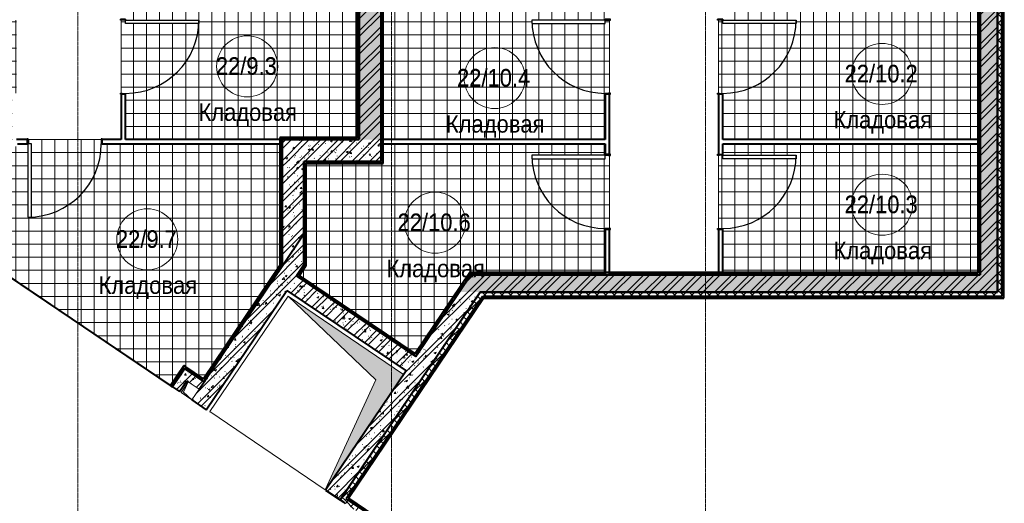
# Model space of a CAD drawing. Header units: millimetres. Extents: x 5617 to 131373, y -9330 to 158328.
# Tile 32 of 83: x 70396 to 81689, y 777 to 6325. Entities that reach past the tile are written whole.
import ezdxf

# ---------------------------------------------------------------- set-up
doc = ezdxf.new("R2010")
doc.units = ezdxf.units.MM
doc.linetypes.add('Линия сетки', pattern=[25, 20, -2.5, 0, -2.5])
doc.linetypes.add('Невидимые', pattern=[5, 3, -2])
for name, color, linetype, lineweight in [('Двери', 7, 'Continuous', 18), ('Каркас_Импост', 7, 'Continuous', 30), ('Марки помещений', 7, 'Continuous', 20), ('Монтажный зазор', 7, 'Continuous', 30), ('Обобщенные модели', 7, 'Невидимые', 18), ('Оборудование', 7, 'Continuous', 18), ('Оси', 7, 'Continuous', 9), ('Панель', 7, 'Continuous', 30), ('Потолки', 7, 'Continuous', 18), ('Стены разрез', 7, 'Continuous', 40), ('Стены штриховка', 7, 'Continuous', 40), ('Штриховка поверхностей', 7, 'Continuous', 18), ('Элементы узлов', 7, 'Continuous', 18)]:
    doc.layers.add(name, color=color, linetype=linetype, lineweight=lineweight)
doc.styles.add('Arial_3', font='arial.ttf', dxfattribs={"width": 0.9, "height": 200})
pattern_1 = [(50, (0, 0), (218.62117, -19.1268), [22.86, -251.46]), (355, (0, 0), (-42.29187, 229.2684), [18.288, -201.168]), (100.451, (18.22, -1.6), (176.33107, 210.13963), [19.428, -213.708]), (46.184, (0, 60.96), (325.29495, -50.45164), [34.29, -377.19]), (96.636, (27.1, 56.76), (284.883, 296.91266), [29.142, -320.562]), (351.184, (0, 60.96), (284.8858, 296.9107), [27.432, -301.752]), (21, (30.48, 45.72), (181.93753, -122.71832), [22.86, -251.46]), (326, (30.48, 45.72), (74.16223, 221.0262), [18.288, -201.168]), (71.451, (45.64, 35.5), (256.10035, 98.30526), [19.428, -213.708]), (37.5, (0, 0), (3.70639, 101.465895), [3.353, -195.377, 3.353, -200.863, -201.93]), (37.5, (0, 0), (3.70639, 101.465895), [-402.946, 3.353, -198.577]), (7.5, (0, 0), (80.18358, 120.21653), [3.353, -113.081, 3.353, -190.805, -76.962]), (7.5, (0, 0), (80.18358, 120.21653), [-310.591, 3.353, -73.609]), (327.5, (-67.97, 0), (162.708646, -6.87497), [3.353, -72.847, 3.353, -234.391, -315.468]), (327.5, (-67.97, 0), (162.708646, -6.87497), [-313.944, 3.353, -312.115]), (317.5, (-98.45, 0), (177.75468, 30.51183), [3.353, -95.707, 3.353, -154.534, -224.028]), (317.5, (-98.45, 0), (177.75468, 30.51183), [-256.946, 3.353, -220.675])]
pattern_2 = [(45, (0, 0), (-101.02788, 101.02788), []), (45, (67.35, 0), (-101.02788, 101.02788), [])]
pattern_3 = [(45, (0, 0), (-49.497475, 49.497475), []), (135, (0, 0), (-49.497475, -49.497475), [])]
pattern_4 = [(0, (0, 0), (406.4, 101.6), [33.528, -271.272, 33.528, -271.272, -1625.6]), (0, (0, 0), (406.4, 101.6), [-609.6, 33.528, -576.072, 33.528, -271.272, -711.2]), (0, (0, 0), (406.4, 101.6), [-1524, 33.528, -169.672, 33.528, -474.472]), (120, (152.4, 50.8), (-291.18818, 301.152724), [33.528, -271.272, 33.528, -271.272, -1625.6]), (120, (152.4, 50.8), (-291.18818, 301.152724), [-609.6, 33.528, -576.072, 33.528, -271.272, -711.2]), (120, (152.4, 50.8), (-291.18818, 301.152724), [-1524, 33.528, -169.672, 33.528, -474.472]), (240, (203.2, 254), (-115.21182, -402.752724), [33.528, -271.272, 33.528, -271.272, -1625.6]), (240, (203.2, 254), (-115.21182, -402.752724), [-609.6, 33.528, -576.072, 33.528, -271.272, -711.2]), (240, (203.2, 254), (-115.21182, -402.752724), [-1524, 33.528, -169.672, 33.528, -474.472])]
pattern_5 = [(0, (0, 0), (0, 150), []), (90, (0, 0), (-150, 9e-15), [])]

# ---------------------------------------------------------------- blocks, each defined once
blk = doc.blocks.new('101_Дверь_Однопольная - _ПЧ_800х2000_Кладовая_Л-4170134-МКСС_LB01_-7_650__Кабельные конструкции_Лотки_4')
at = {"layer": 'Каркас_Импост', "color": 253, "true_color": 0xaaaaaa}
for p, q in [((-420, 25), (-430, 25)), ((-430, 25), (-430, -35)), ((-420, -15), (-420, 25)), ((430, 25), (420, 25)), ((420, 25), (420, -15)), ((430, -35), (430, 25)), ((-430, -35), (-419, -35)), ((-419, -15), (-420, -15)), ((-419, -35), (-419, -15)), ((420, -15), (419, -15)), ((419, -15), (419, -35)), ((419, -35), (430, -35))]:
    blk.add_line(p, q, dxfattribs=at)
at = {"layer": 'Монтажный зазор', "color": 253, "true_color": 0xaaaaaa}
for p, q in [((-430, 25), (-431, 25)), ((-431, 25), (-431, -35)), ((-430, -35), (-430, 25)), ((431, 25), (430, 25)), ((430, 25), (430, -35)), ((431, -35), (431, 25)), ((-431, -35), (-430, -35)), ((430, -35), (431, -35))]:
    blk.add_line(p, q, dxfattribs=at)
at = {"layer": 'Панель', "color": 253, "true_color": 0xaaaaaa}
for p, q in [((420, 865), (380, 865)), ((380, 865), (380, 25)), ((420, 25), (420, 865)), ((380, 25), (420, 25))]:
    blk.add_line(p, q, dxfattribs=at)
blk.add_arc((420, 25), 840, 90, 180, dxfattribs=at)
blk = doc.blocks.new('101_Дверь_Однопольная - _ПЧ_800х2000_Кладовая_Пр-4169783-МКСС_LB01_-7_650__Кабельные конструкции_Лотки_4')
at = {"layer": 'Каркас_Импост', "color": 253, "true_color": 0xaaaaaa}
for p, q in [((-430, 25), (-420, 25)), ((-430, -35), (-430, 25)), ((-420, 25), (-420, -15)), ((420, 25), (430, 25)), ((420, -15), (420, 25)), ((430, 25), (430, -35)), ((-419, -35), (-430, -35)), ((-420, -15), (-419, -15)), ((-419, -15), (-419, -35)), ((419, -15), (420, -15)), ((419, -35), (419, -15)), ((430, -35), (419, -35))]:
    blk.add_line(p, q, dxfattribs=at)
at = {"layer": 'Монтажный зазор', "color": 253, "true_color": 0xaaaaaa}
for p, q in [((-431, 25), (-430, 25)), ((-431, -35), (-431, 25)), ((-430, 25), (-430, -35)), ((430, -35), (430, 25)), ((430, 25), (431, 25)), ((431, 25), (431, -35)), ((-430, -35), (-431, -35)), ((431, -35), (430, -35))]:
    blk.add_line(p, q, dxfattribs=at)
at = {"layer": 'Панель', "color": 253, "true_color": 0xaaaaaa}
for p, q in [((-420, 865), (-380, 865)), ((-420, 25), (-420, 865)), ((-380, 865), (-380, 25)), ((-380, 25), (-420, 25))]:
    blk.add_line(p, q, dxfattribs=at)
blk.add_arc((-420, 25), 840, 0, 90, dxfattribs=at)
blk = doc.blocks.new('A_MEQ_OpeningShaft-Rectangular - ВК-2726960-МКСС_LB01_-7_650__Кабельные конструкции_Лотки_4')
at = {"layer": 'Элементы узлов'}
blk.add_hatch(color=256, dxfattribs=at).paths.add_polyline_path([(0, -150), (21, -21), (150, 0), (0, 0), (0, -57)])
at = {"layer": 'Обобщенные модели', "color": 253, "linetype": 'Continuous', "true_color": 0xaaaaaa}
for p, q in [((150, 0), (0, 0)), ((0, 0), (0, -150)), ((150, -150), (150, 0)), ((0, -150), (150, -150))]:
    blk.add_line(p, q, dxfattribs=at)
at = {"layer": 'Элементы узлов', "color": 253, "true_color": 0xaaaaaa}
for p, q in [((150, 0), (21, -21)), ((150, -150), (150, 0)), ((150, 0), (0, 0)), ((0, 0), (0, -150)), ((21, -21), (0, -150)), ((0, -150), (21, -21)), ((21, -21), (150, 0)), ((150, 0), (150, -150)), ((0, -150), (150, -150)), ((0, -150), (150, -150))]:
    blk.add_line(p, q, dxfattribs=at)
blk = doc.blocks.new('A_MEQ_OpeningShaft-Rectangular - ПД-2727008-МКСС_LB01_-7_650__Кабельные конструкции_Лотки_4')
at = {"layer": 'Элементы узлов'}
blk.add_hatch(color=256, dxfattribs=at).paths.add_polyline_path([(1600, 0), (0, 0), (0, -1600), (229, -229), (546, -176)])
at = {"layer": 'Обобщенные модели', "color": 253, "linetype": 'Continuous', "true_color": 0xaaaaaa}
for p, q in [((1600, 0), (0, 0)), ((0, 0), (0, -1600)), ((1600, -1600), (1600, 0)), ((0, -1600), (1600, -1600))]:
    blk.add_line(p, q, dxfattribs=at)
at = {"layer": 'Элементы узлов', "color": 253, "true_color": 0xaaaaaa}
for p, q in [((1600, 0), (229, -229)), ((1600, -1600), (1600, 0)), ((1600, 0), (0, 0)), ((0, 0), (0, -1600)), ((229, -229), (1600, 0)), ((1600, 0), (1600, -1600)), ((229, -229), (0, -1600)), ((0, -1600), (229, -229)), ((0, -1600), (1600, -1600)), ((0, -1600), (1600, -1600))]:
    blk.add_line(p, q, dxfattribs=at)
blk = doc.blocks.new('135_SLK_GD_AR_rvt-1-МКСС_LB01_-7_650__Кабельные конструкции_Лотки_4')
at = {"layer": 'Стены разрез', "lineweight": 9, "true_color": 0xaaaaaa}
h = blk.add_hatch(dxfattribs=at)
h.set_pattern_fill('FP_1', color=253, style=0, pattern_type=2)
h.set_pattern_definition(pattern_1)
h.paths.add_polyline_path([(136300, 3400), (136500, 3400), (136500, 13100), (136300, 13100), (136300, 3425)])
h.paths.add_polyline_path([(136500, 14650), (136500, 15550), (136300, 15550), (136300, 14650), (136385, 14650)])
h = blk.add_hatch(dxfattribs=at)
h.set_pattern_fill('FP_2', color=253, style=0, pattern_type=2)
h.set_pattern_definition(pattern_2)
h.paths.add_polyline_path([(136300, 3400), (136500, 3400), (136500, 13100), (136300, 13100), (136300, 3425)])
h.paths.add_polyline_path([(136500, 14650), (136500, 15550), (136300, 15550), (136300, 14650), (136385, 14650)])
h = blk.add_hatch(dxfattribs=at)
h.set_pattern_fill('FP_3', color=253, style=0, pattern_type=2)
h.set_pattern_definition(pattern_3)
h.paths.add_polyline_path([(136550, 3200), (136550, 13079), (136500, 13079), (136500, 3200)])
h.paths.add_polyline_path([(136500, 14671), (136550, 14671), (136550, 15550), (136500, 15550)])
at = {"layer": 'Стены разрез', "lineweight": 9, "true_color": 0xd2d2d2}
h = blk.add_hatch(dxfattribs=at)
h.set_pattern_fill('FP_4', color=254, style=0, pattern_type=2)
h.set_pattern_definition(pattern_4)
h.paths.add_polyline_path([(136550, 3150), (136571, 3150), (136570, 13099), (136500, 13099), (136500, 13079), (136550, 13079), (136550, 3200)])
h.paths.add_polyline_path([(136570, 14651), (136570, 15550), (136550, 15550), (136550, 14671), (136500, 14671), (136500, 14651)])
at = {"layer": 'Стены разрез', "lineweight": 9, "true_color": 0xaaaaaa}
h = blk.add_hatch(dxfattribs=at)
h.set_pattern_fill('FP_4', color=253, style=0, pattern_type=2)
h.set_pattern_definition(pattern_4)
h.paths.add_polyline_path([(129180, 4970), (129180, 12850), (129160, 12850), (129160, 4970)])
h = blk.add_hatch(dxfattribs=at)
h.set_pattern_fill('FP_1', color=253, style=0, pattern_type=2)
h.set_pattern_definition(pattern_1)
h.paths.add_polyline_path([(129180, 4950), (129430, 4950), (129430, 12850), (129180, 12850), (129180, 4975)])
h = blk.add_hatch(dxfattribs=at)
h.set_pattern_fill('FP_2', color=253, style=0, pattern_type=2)
h.set_pattern_definition(pattern_2)
h.paths.add_polyline_path([(129180, 4950), (129430, 4950), (129430, 12850), (129180, 12850), (129180, 4975)])
h = blk.add_hatch(dxfattribs=at)
h.set_pattern_fill('FP_4', color=253, style=0, pattern_type=2)
h.set_pattern_definition(pattern_4)
h.paths.add_polyline_path([(129430, 4680), (129450, 4680), (129450, 12830), (129430, 12830), (129430, 4700)])
h = blk.add_hatch(dxfattribs=at)
h.set_pattern_fill('FP_4', color=253, style=0, pattern_type=2)
h.set_pattern_definition(pattern_4)
h.paths.add_polyline_path([(136280, 3420), (136300, 3420), (136300, 8000), (136280, 8000), (136280, 3425)])
h = blk.add_hatch(dxfattribs=at)
h.set_pattern_fill('FP_4', color=253, style=0, pattern_type=2)
h.set_pattern_definition(pattern_4)
h.paths.add_polyline_path([(128275, 3505), (128295, 3534), (128295, 4970), (128275, 4970), (128275, 3514)])
h = blk.add_hatch(dxfattribs=at)
h.set_pattern_fill('FP_4', color=253, style=0, pattern_type=2)
h.set_pattern_definition(pattern_4)
h.paths.add_polyline_path([(128295, 4950), (129180, 4950), (129180, 4970), (128295, 4970)])
h = blk.add_hatch(dxfattribs=at)
h.set_pattern_fill('FP_1', color=253, style=0, pattern_type=2)
h.set_pattern_definition(pattern_1)
h.paths.add_polyline_path([(129430, 4700), (129430, 4950), (128295, 4950), (128295, 4700), (128993, 4700)])
h = blk.add_hatch(dxfattribs=at)
h.set_pattern_fill('FP_2', color=253, style=0, pattern_type=2)
h.set_pattern_definition(pattern_2)
h.paths.add_polyline_path([(129430, 4700), (129430, 4950), (128295, 4950), (128295, 4700), (128993, 4700)])
h = blk.add_hatch(dxfattribs=at)
h.set_pattern_fill('FP_1', color=253, style=0, pattern_type=2)
h.set_pattern_definition(pattern_1)
h.paths.add_polyline_path([(128295, 3498), (128545, 3869), (128545, 4700), (128295, 4700), (128295, 3543)])
h = blk.add_hatch(dxfattribs=at)
h.set_pattern_fill('FP_2', color=253, style=0, pattern_type=2)
h.set_pattern_definition(pattern_2)
h.paths.add_polyline_path([(128295, 3498), (128545, 3869), (128545, 4700), (128295, 4700), (128295, 3543)])
h = blk.add_hatch(dxfattribs=at)
h.set_pattern_fill('FP_4', color=253, style=0, pattern_type=2)
h.set_pattern_definition(pattern_4)
h.paths.add_polyline_path([(128545, 3476), (128565, 3505), (128565, 4680), (128545, 4680), (128545, 3511)])
h = blk.add_hatch(dxfattribs=at)
h.set_pattern_fill('FP_1', color=253, style=0, pattern_type=2)
h.set_pattern_definition(pattern_1)
h.paths.add_polyline_path([(127425, 1851), (128545, 3511), (128545, 3869), (127260, 1963), (127349, 1903)])
h = blk.add_hatch(dxfattribs=at)
h.set_pattern_fill('FP_2', color=253, style=0, pattern_type=2)
h.set_pattern_definition(pattern_2)
h.paths.add_polyline_path([(127425, 1851), (128545, 3511), (128545, 3869), (127260, 1963), (127349, 1903)])
h = blk.add_hatch(dxfattribs=at)
h.set_pattern_fill('FP_4', color=253, style=0, pattern_type=2)
h.set_pattern_definition(pattern_4)
h.paths.add_polyline_path([(127411, 2187), (128295, 3498), (128295, 3534), (127394, 2198)])
h = blk.add_hatch(dxfattribs=at)
h.set_pattern_fill('FP_4', color=253, style=0, pattern_type=2)
h.set_pattern_definition(pattern_4)
h.paths.add_polyline_path([(129828, 2463), (129839, 2479), (128488, 3391), (128476, 3374), (129688, 2557)])
h = blk.add_hatch(dxfattribs=at)
h.set_pattern_fill('FP_4', color=253, style=0, pattern_type=2)
h.set_pattern_definition(pattern_4)
h.paths.add_polyline_path([(129839, 2479), (130474, 3420), (130449, 3420), (129822, 2490)])
h = blk.add_hatch(dxfattribs=at)
h.set_pattern_fill('FP_1', color=253, style=0, pattern_type=2)
h.set_pattern_definition(pattern_1)
h.paths.add_polyline_path([(130325, 3200), (136500, 3200), (136500, 3400), (130460, 3400)])
h = blk.add_hatch(dxfattribs=at)
h.set_pattern_fill('FP_2', color=253, style=0, pattern_type=2)
h.set_pattern_definition(pattern_2)
h.paths.add_polyline_path([(130325, 3200), (136500, 3200), (136500, 3400), (130460, 3400)])
h = blk.add_hatch(dxfattribs=at)
h.set_pattern_fill('FP_4', color=253, style=0, pattern_type=2)
h.set_pattern_definition(pattern_4)
h.paths.add_polyline_path([(130460, 3400), (136300, 3400), (136300, 3420), (130474, 3420)])
h = blk.add_hatch(dxfattribs=at)
h.set_pattern_fill('FP_1', color=253, style=0, pattern_type=2)
h.set_pattern_definition(pattern_1)
h.paths.add_polyline_path([(129882, 2185), (129994, 2351), (128460, 3385), (128348, 3219), (129716, 2297)])
h = blk.add_hatch(dxfattribs=at)
h.set_pattern_fill('FP_2', color=253, style=0, pattern_type=2)
h.set_pattern_definition(pattern_2)
h.paths.add_polyline_path([(129882, 2185), (129994, 2351), (128460, 3385), (128348, 3219), (129716, 2297)])
h = blk.add_hatch(dxfattribs=at)
h.set_pattern_fill('FP_3', color=253, style=0, pattern_type=2)
h.set_pattern_definition(pattern_3)
h.paths.add_polyline_path([(129001, 789), (130627, 3200), (130566, 3200), (128959, 817)])
h = blk.add_hatch(dxfattribs=at)
h.set_pattern_fill('FP_1', color=253, style=0, pattern_type=2)
h.set_pattern_definition(pattern_1)
h.paths.add_polyline_path([(129994, 2351), (130566, 3200), (130325, 3200), (129828, 2463)])
h = blk.add_hatch(dxfattribs=at)
h.set_pattern_fill('FP_2', color=253, style=0, pattern_type=2)
h.set_pattern_definition(pattern_2)
h.paths.add_polyline_path([(129994, 2351), (130566, 3200), (130325, 3200), (129828, 2463)])
h = blk.add_hatch(dxfattribs=at)
h.set_pattern_fill('FP_3', color=253, style=0, pattern_type=2)
h.set_pattern_definition(pattern_3)
h.paths.add_polyline_path([(135199, 3150), (136550, 3150), (136550, 3200), (130627, 3200), (130593, 3150), (133130, 3150)])
at = {"layer": 'Стены разрез', "lineweight": 9, "true_color": 0xd2d2d2}
h = blk.add_hatch(dxfattribs=at)
h.set_pattern_fill('FP_4', color=254, style=0, pattern_type=2)
h.set_pattern_definition(pattern_4)
h.paths.add_polyline_path([(129045, 819), (130617, 3150), (130593, 3150), (129028, 830)])
h = blk.add_hatch(dxfattribs=at)
h.set_pattern_fill('FP_4', color=254, style=0, pattern_type=2)
h.set_pattern_definition(pattern_4)
h.paths.add_polyline_path([(135199, 3130), (136570, 3130), (136570, 3150), (130617, 3150), (130605, 3130), (133130, 3130)])
at = {"layer": 'Стены разрез', "lineweight": 9, "true_color": 0xaaaaaa}
h = blk.add_hatch(dxfattribs=at)
h.set_pattern_fill('FP_4', color=253, style=0, pattern_type=2)
h.set_pattern_definition(pattern_4)
h.paths.add_polyline_path([(127036, 2114), (127187, 2338), (127170, 2349), (127019, 2125)])
h = blk.add_hatch(dxfattribs=at)
h.set_pattern_fill('FP_1', color=253, style=0, pattern_type=2)
h.set_pattern_definition(pattern_1)
h.paths.add_polyline_path([(127343, 2088), (127399, 2171), (127175, 2322), (127120, 2239), (127219, 2172)])
h = blk.add_hatch(dxfattribs=at)
h.set_pattern_fill('FP_2', color=253, style=0, pattern_type=2)
h.set_pattern_definition(pattern_2)
h.paths.add_polyline_path([(127343, 2088), (127399, 2171), (127175, 2322), (127120, 2239), (127219, 2172)])
h = blk.add_hatch(dxfattribs=at)
h.set_pattern_fill('FP_1', color=253, style=0, pattern_type=2)
h.set_pattern_definition(pattern_1)
h.paths.add_polyline_path([(128959, 817), (129882, 2185), (129716, 2297), (128793, 929), (128831, 903)])
h = blk.add_hatch(dxfattribs=at)
h.set_pattern_fill('FP_2', color=253, style=0, pattern_type=2)
h.set_pattern_definition(pattern_2)
h.paths.add_polyline_path([(128959, 817), (129882, 2185), (129716, 2297), (128793, 929), (128831, 903)])
h = blk.add_hatch(dxfattribs=at)
h.set_pattern_fill('FP_1', color=253, style=0, pattern_type=2)
h.set_pattern_definition(pattern_1)
h.paths.add_polyline_path([(127118, 2058), (127202, 2183), (127120, 2239), (127036, 2114)])
h = blk.add_hatch(dxfattribs=at)
h.set_pattern_fill('FP_2', color=253, style=0, pattern_type=2)
h.set_pattern_definition(pattern_2)
h.paths.add_polyline_path([(127118, 2058), (127202, 2183), (127120, 2239), (127036, 2114)])
h = blk.add_hatch(dxfattribs=at)
h.set_pattern_fill('FP_3', color=253, style=0, pattern_type=2)
h.set_pattern_definition(pattern_3)
h.paths.add_polyline_path([(138596, -5683), (138633, -5648), (129028, 830), (129001, 789), (138578, -5671)])
at = {"layer": 'Стены разрез', "lineweight": 9, "true_color": 0xd2d2d2}
h = blk.add_hatch(dxfattribs=at)
h.set_pattern_fill('FP_4', color=254, style=0, pattern_type=2)
h.set_pattern_definition(pattern_4)
h.paths.add_polyline_path([(138616, -5636), (138630, -5622), (129056, 836), (129046, 819), (138615, -5636)])
at = {"layer": 'Штриховка поверхностей', "true_color": 0xaaaaaa}
h = blk.add_hatch(dxfattribs=at)
h.set_pattern_fill('FP_7', color=253, style=0, pattern_type=2)
h.set_pattern_definition(pattern_5)
h.paths.add_polyline_path([(125380, 4900), (125420, 4900), (125420, 4060), (125380, 4060), (125380, 4775)])
h.paths.add_polyline_path([(127016, 2130), (127169, 2356), (127393, 2205), (128270, 3506), (128270, 4900), (126220, 4900), (126219, 4950), (125381, 4950), (125380, 4900), (125260, 4900), (124525, 3810), (126924, 2192)])
h.paths.add_polyline_path([(124483, 3838), (125200, 4901), (125200, 5480), (125250, 5481), (125250, 6319), (125200, 6320), (125200, 6450), (122331, 6450), (121793, 5653), (124482, 3839)])
h.paths.add_polyline_path([(126500, 6320), (127340, 6320), (127340, 6280), (126500, 6280), (126500, 6319)])
h.paths.add_polyline_path([(127958, 4950), (128270, 4950), (128270, 4975), (129155, 4975), (129155, 6450), (126500, 6450), (126500, 6320), (126450, 6319), (126450, 5481), (126500, 5480), (126500, 4950), (126924, 4950)])
h.paths.add_polyline_path([(125041, 6280), (124360, 6280), (124360, 6320), (125200, 6319), (125200, 6280)])
h.paths.add_polyline_path([(129155, 6500), (129155, 8000), (126500, 8000), (126500, 7470), (126450, 7469), (126450, 6631), (126500, 6630), (126500, 6500), (128993, 6500)])
h.paths.add_polyline_path([(125200, 6630), (124360, 6630), (124360, 6670), (125200, 6670), (125200, 6631)])
h.paths.add_polyline_path([(122365, 6500), (125200, 6500), (125200, 6630), (125250, 6631), (125250, 7469), (125200, 7470), (125200, 7500), (124850, 7500), (124850, 8000), (122375, 8000), (122375, 6516), (122370, 6508)])
h.paths.add_polyline_path([(127340, 6630), (126500, 6631), (126500, 6670), (127340, 6670)])
h.paths.add_polyline_path([(126500, 9420), (127340, 9420), (127340, 9380), (126500, 9380), (126500, 9419)])
h.paths.add_polyline_path([(128993, 8050), (129155, 8050), (129155, 9550), (126500, 9550), (126500, 9420), (126450, 9419), (126450, 8581), (126500, 8580), (126500, 8050), (128642, 8050)])
h.paths.add_polyline_path([(122786, 8050), (124850, 8050), (124850, 8500), (125200, 8500), (125200, 8630), (125250, 8631), (125250, 9469), (125200, 9470), (125200, 9550), (122375, 9550), (122375, 8050)])
h.paths.add_polyline_path([(124855, 9430), (124360, 9430), (124360, 9470), (125200, 9469), (125200, 9430), (124936, 9430)])
h.paths.add_polyline_path([(126500, 10970), (127340, 10970), (127340, 10930), (126500, 10930), (126500, 10969)])
h.paths.add_polyline_path([(128993, 9600), (129155, 9600), (129155, 11100), (126500, 11100), (126500, 10970), (126450, 10969), (126450, 10131), (126500, 10130), (126500, 9600), (128816, 9600)])
h.paths.add_polyline_path([(122375, 9600), (125200, 9600), (125200, 10130), (125250, 10131), (125250, 10969), (125200, 10970), (125200, 11100), (122375, 11100), (122375, 9703)])
h.paths.add_polyline_path([(124360, 10930), (124360, 10970), (125200, 10969), (125200, 10930), (124720, 10930)])
h.paths.add_polyline_path([(128993, 11150), (129155, 11150), (129155, 12825), (126500, 12825), (126500, 12120), (126450, 12119), (126450, 11281), (126500, 11280), (126500, 11150), (128990, 11150)])
h.paths.add_polyline_path([(125200, 11280), (124360, 11280), (124360, 11320), (125200, 11320), (125200, 11281)])
h.paths.add_polyline_path([(124360, 11150), (125200, 11150), (125200, 11280), (125250, 11281), (125250, 12119), (125200, 12120), (125200, 12825), (122375, 12825), (122375, 11150), (124050, 11150)])
h.paths.add_polyline_path([(127340, 11280), (126500, 11281), (126500, 11320), (127340, 11320)])
h = blk.add_hatch(dxfattribs=at)
h.set_pattern_fill('FP_7', color=253, style=0, pattern_type=2)
h.set_pattern_definition(pattern_5)
h.paths.add_polyline_path([(129821, 2497), (130447, 3425), (132000, 3425), (132000, 3930), (132050, 3931), (132050, 4769), (132000, 4770), (132000, 4900), (129455, 4900), (129455, 4675), (128570, 4675), (128570, 3504), (128495, 3392), (129716, 2568)])
h.paths.add_polyline_path([(133350, 4770), (134190, 4770), (134190, 4730), (133350, 4730), (133350, 4750)])
h.paths.add_polyline_path([(135199, 3425), (136275, 3425), (136275, 4900), (133350, 4900), (133350, 4770), (133300, 4769), (133300, 3931), (133350, 3930), (133350, 3425), (133698, 3425)])
h.paths.add_polyline_path([(131160, 4730), (131160, 4770), (132000, 4769), (132000, 4730)])
h.paths.add_polyline_path([(133350, 6320), (134190, 6320), (134190, 6280), (133350, 6280), (133350, 6300)])
h.paths.add_polyline_path([(136172, 4950), (136275, 4950), (136275, 6450), (133350, 6450), (133350, 6320), (133300, 6319), (133300, 5481), (133350, 5480), (133350, 4950), (135199, 4950)])
h.paths.add_polyline_path([(129455, 4950), (132000, 4950), (132000, 5480), (132050, 5481), (132050, 6319), (132000, 6320), (132000, 6450), (129455, 6450), (129455, 4975)])
h.paths.add_polyline_path([(131160, 6280), (131160, 6320), (132000, 6319), (132000, 6280)])
h.paths.add_polyline_path([(136275, 6500), (136275, 7975), (133352, 7975), (133352, 7980), (133350, 7980), (133350, 7470), (133300, 7469), (133300, 6631), (133350, 6630), (133350, 6500), (136234, 6500)])
h.paths.add_polyline_path([(132000, 6630), (131160, 6630), (131160, 6670), (132000, 6670), (132000, 6631)])
h.paths.add_polyline_path([(131061, 6500), (132000, 6500), (132000, 6630), (132050, 6631), (132050, 7469), (132000, 7470), (132000, 8000), (129455, 8000), (129455, 6500), (130009, 6500)])
h.paths.add_polyline_path([(134190, 6630), (133350, 6630), (133350, 6670), (134190, 6670)])
h.paths.add_polyline_path([(130507, 8050), (132000, 8050), (132000, 8580), (132050, 8581), (132050, 9419), (132000, 9420), (132000, 9550), (129455, 9550), (129455, 8050)])
h.paths.add_polyline_path([(131160, 9380), (131160, 9420), (132000, 9419), (132000, 9380)])
h.paths.add_polyline_path([(129697, 9600), (132000, 9600), (132000, 10130), (132050, 10131), (132050, 10969), (132000, 10970), (132000, 11100), (129455, 11100), (129455, 9600)])
h.paths.add_polyline_path([(131433, 10930), (131160, 10930), (131160, 10970), (132000, 10969), (132000, 10930)])
h.paths.add_polyline_path([(132000, 11280), (131160, 11280), (131160, 11320), (132000, 11320), (132000, 11281)])
h.paths.add_polyline_path([(131503, 11150), (132000, 11150), (132000, 11280), (132050, 11281), (132050, 12119), (132000, 12120), (132000, 12825), (129455, 12825), (129455, 11150), (131160, 11150)])
at = {"color": 253, "lineweight": 18, "true_color": 0xaaaaaa}
blk.add_line((127472, 1828), (127467, 1823), dxfattribs=at)
at = {"layer": 'Потолки', "color": 253, "true_color": 0xaaaaaa}
for p, q in [((126450, 6319), (126450, 5481)), ((132050, 5481), (132050, 6319)), ((133300, 6319), (133300, 5481)), ((126219, 4950), (125381, 4950)), ((132050, 3931), (132050, 4769)), ((133300, 4769), (133300, 3931))]:
    blk.add_line(p, q, dxfattribs=at)
at = {"layer": 'Стены разрез', "color": 253, "true_color": 0xaaaaaa}
for p, q in [((136571, 3200), (136571, 13100)), ((129155, 12825), (129155, 4975)), ((129455, 4675), (129455, 12825)), ((136275, 7975), (136275, 3425)), ((121788, 5654), (127019, 2125)), ((127016, 2130), (121793, 5653)), ((126450, 5469), (126450, 4950)), ((126500, 4950), (126500, 5469)), ((132000, 5469), (132000, 4950)), ((132050, 4781), (132050, 5469)), ((133300, 5469), (133300, 4781)), ((133350, 4950), (133350, 5469)), ((128275, 4975), (128270, 4975)), ((128270, 4975), (128270, 3506)), ((128295, 4975), (128275, 4975)), ((129155, 4975), (128295, 4975)), ((129180, 4975), (129180, 4950)), ((129180, 4950), (129180, 4970)), ((125369, 4950), (125250, 4950)), ((125260, 4900), (125369, 4900)), ((126450, 4950), (126231, 4950)), ((126231, 4900), (128295, 4900)), ((128295, 4950), (126500, 4950)), ((128295, 4900), (128295, 4950)), ((128295, 4950), (128295, 4700)), ((128295, 4700), (128295, 4950)), ((132000, 4950), (129430, 4950)), ((129430, 4950), (129430, 4700)), ((129430, 4900), (132000, 4900)), ((129430, 4700), (129430, 4900)), ((132000, 4900), (132000, 4781)), ((136300, 4950), (133350, 4950)), ((133350, 4900), (136300, 4900)), ((133350, 4781), (133350, 4900)), ((128545, 4675), (128545, 4700)), ((128545, 4700), (128545, 4680)), ((128570, 4675), (129430, 4675)), ((128570, 3504), (128570, 4675)), ((129430, 4675), (129450, 4675)), ((129450, 4675), (129455, 4675)), ((128545, 3511), (128545, 3869)), ((128545, 3869), (128545, 3511)), ((132000, 3919), (132000, 3400)), ((132050, 3400), (132050, 3919)), ((133300, 3919), (133300, 3400)), ((133350, 3400), (133350, 3919)), ((128270, 3506), (127393, 2205)), ((128295, 3543), (128295, 3498)), ((128295, 3498), (128295, 3534)), ((128565, 3496), (128570, 3504)), ((128495, 3392), (128545, 3467)), ((129821, 2497), (128495, 3392)), ((128545, 3467), (128565, 3496)), ((130447, 3425), (129821, 2497)), ((130460, 3400), (130325, 3200)), ((130325, 3200), (130460, 3400)), ((130453, 3425), (130447, 3425)), ((130477, 3425), (130453, 3425)), ((136275, 3425), (130477, 3425)), ((136300, 3425), (136300, 3400)), ((136300, 3400), (136300, 3420)), ((136500, 3200), (136500, 3400)), ((136500, 3400), (136500, 3200)), ((128481, 3371), (128460, 3385)), ((128460, 3385), (128476, 3374)), ((127425, 1851), (128348, 3219)), ((128348, 3219), (129716, 2297)), ((130566, 3200), (128959, 817)), ((129994, 2351), (130566, 3200)), ((130566, 3200), (136500, 3200)), ((130627, 3200), (130566, 3200)), ((130652, 3200), (130627, 3200)), ((136500, 3200), (130652, 3200)), ((136571, 3129), (136571, 3200)), ((129058, 836), (130604, 3129)), ((130604, 3129), (136571, 3129)), ((129842, 2483), (129828, 2463)), ((129828, 2463), (129839, 2479)), ((127169, 2356), (127016, 2130)), ((127175, 2322), (127120, 2239)), ((127120, 2239), (127175, 2322)), ((127173, 2353), (127169, 2356)), ((127189, 2342), (127173, 2353)), ((127393, 2205), (127189, 2342)), ((129716, 2297), (128793, 929)), ((129882, 2185), (129994, 2351)), ((127118, 2058), (127202, 2183)), ((127202, 2183), (127219, 2172)), ((127413, 2191), (127399, 2171)), ((127399, 2171), (127411, 2187)), ((128959, 817), (129882, 2185)), ((127019, 2125), (127036, 2114)), ((127037, 2116), (127036, 2114)), ((127036, 2114), (127037, 2116)), ((127036, 2114), (127118, 2058)), ((127259, 1963), (127425, 1851)), ((128793, 929), (128959, 817)), ((128959, 817), (129001, 789)), ((138631, -5621), (129058, 836)), ((129001, 789), (129018, 777))]:
    blk.add_line(p, q, dxfattribs=at)
at = {"layer": 'Стены штриховка', "color": 253, "true_color": 0xaaaaaa}
for p, q in [((136500, 3400), (136500, 13079)), ((136500, 13079), (136500, 3400)), ((136550, 3200), (136550, 13079)), ((136570, 3200), (136570, 13099)), ((129160, 12830), (129160, 4975)), ((129450, 4680), (129450, 12825)), ((136280, 7980), (136280, 3425)), ((129180, 6450), (129180, 4975)), ((129180, 4975), (129180, 6450)), ((129430, 4950), (129430, 6450)), ((129430, 6450), (129430, 4950)), ((136300, 6450), (136300, 4950)), ((136300, 4950), (136300, 6450)), ((128275, 4970), (128275, 3514)), ((128275, 4970), (128295, 4970)), ((129160, 4970), (128295, 4970)), ((129160, 4975), (129160, 4970)), ((129180, 4970), (129180, 4975)), ((129180, 4950), (128295, 4950)), ((128295, 4950), (129180, 4950)), ((129430, 4950), (129430, 4900)), ((129430, 4900), (129430, 4950)), ((136300, 4900), (136300, 4950)), ((136300, 4950), (136300, 4900)), ((136300, 4900), (136300, 4950)), ((136300, 4900), (136300, 3425)), ((136300, 3425), (136300, 4900)), ((128295, 4700), (128295, 3543)), ((128295, 3543), (128295, 4700)), ((128545, 4700), (129430, 4700)), ((129430, 4700), (128545, 4700)), ((128545, 4680), (128545, 4675)), ((128545, 3869), (128545, 4675)), ((128545, 4675), (128545, 3869)), ((128565, 4680), (129430, 4680)), ((128565, 4675), (128565, 4680)), ((128565, 3505), (128565, 4675)), ((129450, 4680), (129430, 4680)), ((128295, 3498), (128545, 3869)), ((128275, 3505), (127397, 2203)), ((128275, 3514), (128275, 3505)), ((128295, 3534), (128295, 3543)), ((128460, 3385), (128545, 3511)), ((128545, 3511), (128460, 3385)), ((128565, 3505), (128545, 3476)), ((128295, 3498), (127413, 2191)), ((127413, 2191), (128295, 3498)), ((128488, 3391), (128545, 3476)), ((128492, 3388), (128488, 3391)), ((130449, 3420), (129825, 2494)), ((130449, 3420), (130474, 3420)), ((132000, 3400), (130460, 3400)), ((130460, 3400), (132000, 3400)), ((136280, 3420), (130474, 3420)), ((132000, 3400), (132050, 3400)), ((133300, 3400), (132050, 3400)), ((132050, 3400), (133300, 3400)), ((133350, 3400), (133300, 3400)), ((133300, 3400), (133350, 3400)), ((133300, 3400), (133350, 3400)), ((136300, 3400), (133350, 3400)), ((133350, 3400), (136300, 3400)), ((136280, 3425), (136280, 3420)), ((136300, 3420), (136300, 3425)), ((128476, 3374), (128481, 3371)), ((129828, 2463), (128481, 3371)), ((128481, 3371), (129828, 2463)), ((129822, 2490), (128492, 3388)), ((130325, 3200), (129842, 2483)), ((129842, 2483), (130325, 3200)), ((136550, 3200), (136550, 3150)), ((136570, 3200), (136570, 3150)), ((136571, 3150), (136571, 3200)), ((130593, 3150), (129028, 830)), ((130604, 3130), (129056, 836)), ((130593, 3150), (130617, 3150)), ((130604, 3130), (130605, 3130)), ((136570, 3130), (130605, 3130)), ((130617, 3150), (130618, 3150)), ((136550, 3150), (130618, 3150)), ((136571, 3150), (136570, 3150)), ((136570, 3150), (136570, 3130)), ((136571, 3130), (136570, 3130)), ((136570, 3130), (136570, 3129)), ((136570, 3129), (136571, 3129)), ((136571, 3129), (136571, 3130)), ((129825, 2494), (129822, 2490)), ((129839, 2479), (129842, 2483)), ((127170, 2349), (127020, 2127)), ((127170, 2349), (127187, 2338)), ((127399, 2171), (127175, 2322)), ((127175, 2322), (127399, 2171)), ((127394, 2198), (127187, 2338)), ((127120, 2239), (127037, 2116)), ((127037, 2116), (127120, 2239)), ((127343, 2088), (127399, 2171)), ((127397, 2203), (127394, 2198)), ((127411, 2187), (127413, 2191)), ((127020, 2127), (127019, 2125)), ((129045, 819), (129028, 830)), ((129046, 819), (129045, 819)), ((129046, 819), (138615, -5636)), ((129057, 835), (129056, 836)), ((129057, 835), (138630, -5622))]:
    blk.add_line(p, q, dxfattribs=at)
at = {"layer": 'Двери', "color": 253, "lineweight": 18, "true_color": 0xaaaaaa}
for name, p, rotation in [('101_Дверь_Однопольная - _ПЧ_800х2000_Кладовая_Пр-4169783-МКСС_LB01_-7_650__Кабельные конструкции_Лотки_4', (126475, 5900), 270), ('101_Дверь_Однопольная - _ПЧ_800х2000_Кладовая_Л-4170134-МКСС_LB01_-7_650__Кабельные конструкции_Лотки_4', (132025, 5900), 90), ('101_Дверь_Однопольная - _ПЧ_800х2000_Кладовая_Пр-4169783-МКСС_LB01_-7_650__Кабельные конструкции_Лотки_4', (133325, 5900), 270), ('101_Дверь_Однопольная - _ПЧ_800х2000_Кладовая_Л-4170134-МКСС_LB01_-7_650__Кабельные конструкции_Лотки_4', (125800, 4925), 180), ('101_Дверь_Однопольная - _ПЧ_800х2000_Кладовая_Л-4170134-МКСС_LB01_-7_650__Кабельные конструкции_Лотки_4', (132025, 4350), 90), ('101_Дверь_Однопольная - _ПЧ_800х2000_Кладовая_Пр-4169783-МКСС_LB01_-7_650__Кабельные конструкции_Лотки_4', (133325, 4350), 270)]:
    blk.add_blockref(name, p, dxfattribs=dict(at, rotation=rotation))
at = {"layer": 'Оборудование', "color": 253, "lineweight": 18, "true_color": 0xaaaaaa}
for name, p, rotation in [('A_MEQ_OpeningShaft-Rectangular - ПД-2727008-МКСС_LB01_-7_650__Кабельные конструкции_Лотки_4', (129688, 2255), 235.7829997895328), ('A_MEQ_OpeningShaft-Rectangular - ВК-2726960-МКСС_LB01_-7_650__Кабельные конструкции_Лотки_4', (127135, 2047), 56.00000000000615)]:
    blk.add_blockref(name, p, dxfattribs=dict(at, rotation=rotation))
blk = doc.blocks.new('050_Марка_Помещение - Номер Имя-620204-МКСС_LB01_-7_650__Кабельные конструкции_Лотки_4')
at = {"layer": 'Марки помещений'}
blk.add_circle((0, 0), 3.5, dxfattribs=at)

msp = doc.modelspace()

# ---------------------------------------------------------------- linework, layer by layer
at = {"layer": 'Оси', "linetype": 'Линия сетки'}
for p, q in [((71061.2, -8455.2), (71061.2, 59061.9)), ((74661.2, -8455.2), (74661.2, 59061.9)), ((78261.2, -8455.2), (78261.2, 59061.9))]:
    msp.add_line(p, q, dxfattribs=at)

# ---------------------------------------------------------------- block references
at = {"lineweight": 5}
msp.add_blockref('135_SLK_GD_AR_rvt-1-МКСС_LB01_-7_650__Кабельные конструкции_Лотки_4', (-54888.8, 0), dxfattribs=at)
at = {"layer": 'Марки помещений', "xscale": 99.99999999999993, "yscale": 99.99999999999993, "zscale": 99.99999999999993}
for p in [(73005.1, 5789.9), (75842.9, 5655.1), (80287.9, 5702.7), (80287.9, 4202.7), (75160.6, 3996.5), (71859, 3805.3)]:
    msp.add_blockref('050_Марка_Помещение - Номер Имя-620204-МКСС_LB01_-7_650__Кабельные конструкции_Лотки_4', p, dxfattribs=at)

# ---------------------------------------------------------------- texts
at = {"layer": 'Марки помещений', "lineweight": 9, "char_height": 200, "attachment_point": 1, "style": 'Arial_3'}
for s, insert, width in [('22/9.3', (72646.2, 5891.6), 865.822), ('22/9.3', (72646.4, 5895.1), 865.822), ('22/10.4', (75412.5, 5756.8), 1038.987), ('22/10.4', (75412.7, 5760.3), 1038.987), ('22/10.2', (79857.4, 5804.5), 1038.987), ('22/10.2', (79857.6, 5808), 1038.987), ('Кладовая', (72447.6, 5364.3), 1392.531), ('Кладовая', (75285.4, 5229.6), 1392.531), ('Кладовая', (79730.4, 5277.2), 1392.531), ('22/10.3', (79857.4, 4304.5), 1038.987), ('22/10.3', (79857.6, 4308), 1038.987), ('22/10.6', (74730.2, 4098.3), 1038.987), ('22/10.6', (74730.4, 4101.8), 1038.987), ('22/9.7', (71500.1, 3907), 865.822), ('22/9.7', (71500.3, 3910.5), 865.822), ('Кладовая', (79730.4, 3777.2), 1392.531), ('Кладовая', (74603.2, 3571), 1392.531), ('Кладовая', (71301.6, 3379.7), 1392.531)]:
    msp.add_mtext(s, dxfattribs=dict(at, insert=insert, width=width))

doc.saveas('drawing.dxf')
